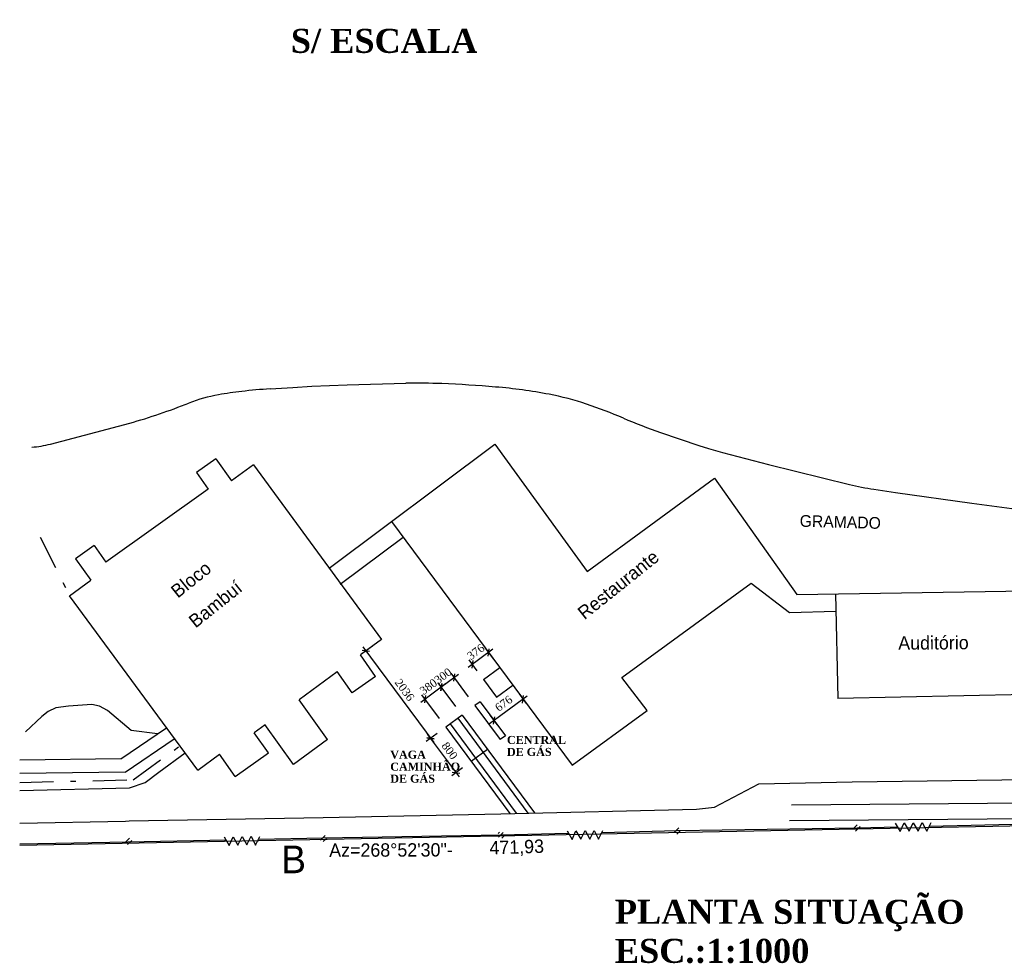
# Model space of a CAD drawing. Header units: millimetres. Extents: x 4 to 3534, y 14 to 98.
# Tile 157 of 161: x 85 to 103, y 47 to 64. Entities that reach past the tile are written whole.
import ezdxf

# ---------------------------------------------------------------- set-up
doc = ezdxf.new("R2010")
doc.units = ezdxf.units.MM
doc.header["$MEASUREMENT"] = 0
doc.linetypes.add('DASHDOT', pattern=[25.4, 12.7, -6.35, 0, -6.35])
for name, color, linetype in [('ALAMGRADE', 2, 'DASHDOT'), ('AZDIST', 7, 'Continuous'), ('CARIMBO', 5, 'Continuous'), ('CONST', 2, 'Continuous'), ('GERAL', 7, 'Continuous'), ('LIMITE', 5, 'Continuous'), ('MFIO', 3, 'Continuous'), ('POSTSIMBOL', 7, 'Continuous'), ('REDEELE', 6, 'Continuous')]:
    doc.layers.add(name, color=color, linetype=linetype)
doc.layers.add('Cotas', color=7, linetype='Continuous', lineweight=5)
doc.layers.add('Textos', color=7, linetype='Continuous', lineweight=5)
doc.styles.add('StylusBT', font='stylu.ttf')
doc.styles.add('TimesNewRoman', font='times.ttf')
doc.styles.add('TimesNewRomanN', font='timesbd.ttf')
doc.styles.add('txt', font='txt')
doc.dimstyles.new('UM_1000.000000', dxfattribs={"dimtxt": 0.18, "dimasz": 0.1, "dimexe": 0.1, "dimexo": 0.2, "dimgap": 0, "dimtad": 1, "dimtih": 1, "dimtoh": 1, "dimdec": 1, "dimlfac": 1000, "dimzin": 0, "dimdsep": 46, "dimtxsty": 'Standard', "dimblk": 'CLOSED', "dimblk1": 'CLOSED', "dimblk2": 'CLOSED', "dimcen": 0.09, "dimdle": 0.1, "dimadec": 1, "dimazin": 2, "dimtfac": 1, "dimtdec": 4, "dimtofl": 0, "dimtmove": 0, "dimatfit": 3, "dimldrblk": 'CLOSED', "dimfxl": 0, "dimtolj": 1, "dimarcsym": 0})

# ---------------------------------------------------------------- blocks, each defined once
blk = doc.blocks.new('_OBLIQUE')
at = {"color": 0, "linetype": 'ByBlock', "lineweight": -2}
blk.add_line((-0.5, -0.5), (0.5, 0.5), dxfattribs=at)
blk = doc.blocks.new('*D52')
at = {"layer": 'Cotas', "color": 0, "lineweight": -2}
for p, q in [((91.441, 52.468), (91.237, 52.317)), ((91.258, 52.457), (92.588, 50.66)), ((92.653, 50.832), (92.448, 50.681))]:
    blk.add_line(p, q, dxfattribs=at)
at = {"layer": 'Defpoints', "color": 0}
for p in [(91.602, 52.587), (92.813, 50.951), (92.529, 50.74)]:
    blk.add_point(p, dxfattribs=at)
at = {"layer": 'Cotas', "color": 0, "lineweight": -2, "xscale": 0.1, "yscale": 0.1, "zscale": 0.1}
for p, rotation in [((91.317, 52.376), 126.5314246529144), ((92.529, 50.74), 306.5314246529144)]:
    blk.add_blockref('_OBLIQUE', p, dxfattribs=dict(at, rotation=rotation))
at = {"layer": 'Cotas', "color": 7, "insert": (92.043, 51.648), "char_height": 0.15, "attachment_point": 5, "rotation": 306.5314, "style": 'TimesNewRoman'}
blk.add_mtext('\\A1;2036', dxfattribs=at)
blk = doc.blocks.new('*D53')
at = {"layer": 'Cotas', "color": 0, "lineweight": -2}
for p, q in [((92.653, 50.832), (92.448, 50.681)), ((92.469, 50.821), (93.065, 50.017)), ((93.129, 50.189), (92.925, 50.038))]:
    blk.add_line(p, q, dxfattribs=at)
at = {"layer": 'Defpoints', "color": 0}
for p in [(92.813, 50.951), (93.29, 50.308), (93.005, 50.098)]:
    blk.add_point(p, dxfattribs=at)
at = {"layer": 'Cotas', "color": 0, "lineweight": -2, "xscale": 0.1, "yscale": 0.1, "zscale": 0.1}
for p, rotation in [((92.529, 50.74), 126.5314246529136), ((93.005, 50.098), 306.5314246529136)]:
    blk.add_blockref('_OBLIQUE', p, dxfattribs=dict(at, rotation=rotation))
at = {"layer": 'Cotas', "color": 7, "insert": (92.887, 50.508), "char_height": 0.15, "attachment_point": 5, "rotation": 306.5314, "style": 'TimesNewRoman'}
blk.add_mtext('\\A1;800', dxfattribs=at)
blk = doc.blocks.new('*D54')
at = {"layer": 'Cotas', "color": 0, "lineweight": -2}
for p, q in [((93.053, 51.938), (92.651, 51.64)), ((93.241, 51.517), (92.913, 51.959)), ((93, 51.338), (92.672, 51.78))]:
    blk.add_line(p, q, dxfattribs=at)
at = {"layer": 'Defpoints', "color": 0}
for p in [(92.732, 51.7), (93.36, 51.356), (93.119, 51.177)]:
    blk.add_point(p, dxfattribs=at)
at = {"layer": 'Cotas', "color": 0, "lineweight": -2, "xscale": 0.1, "yscale": 0.1, "zscale": 0.1}
for p, rotation in [((92.973, 51.879), 36.53142465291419), ((92.732, 51.7), 216.5314246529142)]:
    blk.add_blockref('_OBLIQUE', p, dxfattribs=dict(at, rotation=rotation))
at = {"layer": 'Cotas', "color": 7, "insert": (92.763, 51.91), "char_height": 0.15, "attachment_point": 5, "rotation": 36.5314, "style": 'TimesNewRoman'}
blk.add_mtext('\\A1;300', dxfattribs=at)
blk = doc.blocks.new('*D55')
at = {"layer": 'Cotas', "color": 0, "lineweight": -2}
for p, q in [((92.812, 51.759), (92.346, 51.414)), ((93, 51.338), (92.672, 51.78)), ((92.694, 51.112), (92.367, 51.554))]:
    blk.add_line(p, q, dxfattribs=at)
at = {"layer": 'Defpoints', "color": 0}
for p in [(92.426, 51.474), (93.119, 51.177), (92.813, 50.951)]:
    blk.add_point(p, dxfattribs=at)
at = {"layer": 'Cotas', "color": 0, "lineweight": -2, "xscale": 0.1, "yscale": 0.1, "zscale": 0.1}
for p, rotation in [((92.732, 51.7), 36.53142465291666), ((92.426, 51.474), 216.5314246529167)]:
    blk.add_blockref('_OBLIQUE', p, dxfattribs=dict(at, rotation=rotation))
at = {"layer": 'Cotas', "color": 7, "insert": (92.49, 51.707), "char_height": 0.15, "attachment_point": 5, "rotation": 36.5314, "style": 'TimesNewRoman'}
blk.add_mtext('\\A1;380', dxfattribs=at)
blk = doc.blocks.new('*D56')
at = {"layer": 'Cotas', "color": 0, "lineweight": -2}
for p, q in [((93.698, 52.409), (93.233, 52.069)), ((93.707, 52.227), (93.558, 52.431)), ((93.404, 52.005), (93.254, 52.209))]:
    blk.add_line(p, q, dxfattribs=at)
at = {"layer": 'Defpoints', "color": 0}
for p in [(93.313, 52.128), (93.825, 52.065), (93.522, 51.843)]:
    blk.add_point(p, dxfattribs=at)
at = {"layer": 'Cotas', "color": 0, "lineweight": -2, "xscale": 0.1, "yscale": 0.1, "zscale": 0.1}
for p, rotation in [((93.617, 52.35), 36.17243048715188), ((93.313, 52.128), 216.1724304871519)]:
    blk.add_blockref('_OBLIQUE', p, dxfattribs=dict(at, rotation=rotation))
at = {"layer": 'Cotas', "color": 7, "insert": (93.377, 52.36), "char_height": 0.15, "attachment_point": 5, "rotation": 36.1724, "style": 'TimesNewRoman'}
blk.add_mtext('\\A1;376', dxfattribs=at)
blk = doc.blocks.new('*D57')
at = {"layer": 'Cotas', "color": 0, "lineweight": -2}
for p, q in [((94.342, 51.531), (93.635, 51.014)), ((94.189, 51.572), (94.321, 51.392)), ((93.643, 51.173), (93.775, 50.993))]:
    blk.add_line(p, q, dxfattribs=at)
at = {"layer": 'Defpoints', "color": 0}
for p in [(94.071, 51.734), (93.525, 51.335), (93.716, 51.073)]:
    blk.add_point(p, dxfattribs=at)
at = {"layer": 'Cotas', "color": 0, "lineweight": -2, "xscale": 0.1, "yscale": 0.1, "zscale": 0.1}
for p, rotation in [((94.262, 51.472), 36.17243048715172), ((93.716, 51.073), 216.1724304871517)]:
    blk.add_blockref('_OBLIQUE', p, dxfattribs=dict(at, rotation=rotation))
at = {"layer": 'Cotas', "color": 7, "insert": (93.9, 51.394), "char_height": 0.15, "attachment_point": 5, "rotation": 36.1724, "style": 'TimesNewRoman'}
blk.add_mtext('\\A1;676', dxfattribs=at)

msp = doc.modelspace()

# ---------------------------------------------------------------- hatches: boundary and pattern name
at = {"layer": 'POSTSIMBOL', "linetype": 'Continuous'}
h = msp.add_hatch(dxfattribs=at)
h.set_pattern_fill('ANSI31', color=5, scale=0.464508, style=0)
h.paths.add_polyline_path([(97.21513, 49.00726), (97.21489, 49.01276), (97.21417, 49.01822), (97.21298, 49.02359), (97.21133, 49.02884), (97.20922, 49.03393), (97.20668, 49.03881), (97.20372, 49.04345), (97.20037, 49.04782), (97.19665, 49.05188), (97.19259, 49.0556), (97.18822, 49.05895), (97.18358, 49.06191), (97.1787, 49.06445), (97.17361, 49.06656), (97.16836, 49.06821), (97.16299, 49.0694), (97.15753, 49.07012), (97.15203, 49.07036), (97.14653, 49.07012), (97.14107, 49.0694), (97.1357, 49.06821), (97.13045, 49.06656), (97.12536, 49.06445), (97.12048, 49.06191), (97.11584, 49.05895), (97.11147, 49.0556), (97.10741, 49.05188), (97.10369, 49.04782), (97.10034, 49.04346), (97.09738, 49.03881), (97.09484, 49.03393), (97.09273, 49.02884), (97.09108, 49.02359), (97.08989, 49.01822), (97.08917, 49.01276), (97.08893, 49.00726), (97.08893, 49.00726), (97.08917, 49.00176), (97.08989, 48.9963), (97.09108, 48.99093), (97.09273, 48.98568), (97.09484, 48.98059), (97.09738, 48.97571), (97.10034, 48.97107), (97.10369, 48.9667), (97.10741, 48.96264), (97.11147, 48.95892), (97.11583, 48.95557), (97.12048, 48.95261), (97.12536, 48.95007), (97.13045, 48.94796), (97.1357, 48.94631), (97.14107, 48.94511), (97.14653, 48.9444), (97.15203, 48.94416), (97.15753, 48.9444), (97.16299, 48.94511), (97.16836, 48.94631), (97.17361, 48.94796), (97.1787, 48.95007), (97.18358, 48.95261), (97.18822, 48.95557), (97.19259, 48.95892), (97.19665, 48.96264), (97.20037, 48.9667), (97.20372, 48.97106), (97.20668, 48.97571), (97.20922, 48.98059), (97.21133, 48.98568), (97.21298, 48.99093), (97.21417, 48.9963), (97.21489, 49.00176), (97.21513, 49.00726)])
h = msp.add_hatch(dxfattribs=at)
h.set_pattern_fill('ANSI31', color=5, scale=0.464508, style=0)
h.paths.add_polyline_path([(100.58827, 49.05633), (100.58803, 49.06183), (100.58731, 49.06729), (100.58612, 49.07266), (100.58446, 49.07791), (100.58236, 49.083), (100.57982, 49.08788), (100.57686, 49.09252), (100.57351, 49.09689), (100.56979, 49.10095), (100.56573, 49.10467), (100.56136, 49.10802), (100.55672, 49.11098), (100.55184, 49.11352), (100.54675, 49.11563), (100.5415, 49.11728), (100.53613, 49.11847), (100.53067, 49.11919), (100.52517, 49.11943), (100.51967, 49.11919), (100.51421, 49.11847), (100.50884, 49.11728), (100.50359, 49.11563), (100.4985, 49.11352), (100.49362, 49.11098), (100.48897, 49.10802), (100.48461, 49.10467), (100.48055, 49.10095), (100.47683, 49.09689), (100.47348, 49.09252), (100.47052, 49.08788), (100.46798, 49.083), (100.46587, 49.07791), (100.46422, 49.07266), (100.46302, 49.06729), (100.4623, 49.06183), (100.46206, 49.05633), (100.46206, 49.05633), (100.4623, 49.05083), (100.46302, 49.04537), (100.46421, 49.04), (100.46587, 49.03475), (100.46798, 49.02966), (100.47052, 49.02478), (100.47348, 49.02013), (100.47683, 49.01577), (100.48055, 49.01171), (100.48461, 49.00799), (100.48897, 49.00464), (100.49362, 49.00168), (100.4985, 48.99914), (100.50358, 48.99703), (100.50883, 48.99538), (100.51421, 48.99418), (100.51967, 48.99347), (100.52517, 48.99323), (100.53067, 48.99347), (100.53612, 48.99418), (100.5415, 48.99538), (100.54675, 48.99703), (100.55184, 48.99914), (100.55672, 49.00168), (100.56136, 49.00464), (100.56573, 49.00799), (100.56979, 49.01171), (100.57351, 49.01577), (100.57686, 49.02013), (100.57982, 49.02478), (100.58236, 49.02966), (100.58446, 49.03475), (100.58612, 49.04), (100.58731, 49.04537), (100.58803, 49.05083), (100.58827, 49.05633)])
h = msp.add_hatch(dxfattribs=at)
h.set_pattern_fill('ANSI31', color=5, scale=0.464508, style=0)
h.paths.add_polyline_path([(90.58094, 48.86915), (90.5807, 48.87465), (90.57998, 48.88011), (90.57879, 48.88548), (90.57713, 48.89073), (90.57503, 48.89582), (90.57249, 48.9007), (90.56953, 48.90535), (90.56618, 48.90971), (90.56246, 48.91377), (90.5584, 48.91749), (90.55403, 48.92084), (90.54939, 48.9238), (90.54451, 48.92634), (90.53942, 48.92845), (90.53417, 48.93011), (90.5288, 48.9313), (90.52334, 48.93202), (90.51784, 48.93226), (90.51234, 48.93202), (90.50688, 48.9313), (90.50151, 48.93011), (90.49626, 48.92845), (90.49117, 48.92634), (90.48629, 48.9238), (90.48164, 48.92084), (90.47728, 48.91749), (90.47322, 48.91377), (90.4695, 48.90971), (90.46615, 48.90535), (90.46319, 48.9007), (90.46065, 48.89582), (90.45854, 48.89074), (90.45688, 48.88549), (90.45569, 48.88011), (90.45497, 48.87465), (90.45473, 48.86915), (90.45473, 48.86915), (90.45497, 48.86365), (90.45569, 48.85819), (90.45688, 48.85282), (90.45854, 48.84757), (90.46065, 48.84248), (90.46319, 48.8376), (90.46615, 48.83296), (90.4695, 48.82859), (90.47322, 48.82453), (90.47727, 48.82081), (90.48164, 48.81746), (90.48629, 48.8145), (90.49117, 48.81196), (90.49625, 48.80985), (90.5015, 48.8082), (90.50688, 48.80701), (90.51234, 48.80629), (90.51784, 48.80605), (90.52334, 48.80629), (90.52879, 48.80701), (90.53417, 48.8082), (90.53942, 48.80985), (90.5445, 48.81196), (90.54939, 48.8145), (90.55403, 48.81746), (90.5584, 48.82081), (90.56246, 48.82453), (90.56618, 48.82859), (90.56953, 48.83296), (90.57249, 48.8376), (90.57503, 48.84248), (90.57713, 48.84757), (90.57879, 48.85282), (90.57998, 48.85819), (90.5807, 48.86365), (90.58094, 48.86915)])
h = msp.add_hatch(dxfattribs=at)
h.set_pattern_fill('ANSI31', color=5, scale=0.464508, style=0)
h.paths.add_polyline_path([(93.91314, 48.92962), (93.9129, 48.93512), (93.91218, 48.94058), (93.91099, 48.94595), (93.90933, 48.9512), (93.90723, 48.95629), (93.90468, 48.96117), (93.90173, 48.96582), (93.89838, 48.97018), (93.89466, 48.97424), (93.8906, 48.97796), (93.88623, 48.98131), (93.88159, 48.98427), (93.8767, 48.98681), (93.87162, 48.98892), (93.86637, 48.99058), (93.86099, 48.99177), (93.85554, 48.99249), (93.85004, 48.99273), (93.84454, 48.99249), (93.83908, 48.99177), (93.8337, 48.99058), (93.82845, 48.98892), (93.82337, 48.98681), (93.81849, 48.98427), (93.81384, 48.98131), (93.80947, 48.97796), (93.80542, 48.97424), (93.8017, 48.97019), (93.79835, 48.96582), (93.79539, 48.96118), (93.79285, 48.95629), (93.79074, 48.95121), (93.78908, 48.94596), (93.78789, 48.94058), (93.78717, 48.93512), (93.78693, 48.92962), (93.78693, 48.92962), (93.78717, 48.92412), (93.78789, 48.91866), (93.78908, 48.91329), (93.79074, 48.90804), (93.79284, 48.90295), (93.79539, 48.89807), (93.79834, 48.89343), (93.8017, 48.88906), (93.80541, 48.885), (93.80947, 48.88128), (93.81384, 48.87793), (93.81848, 48.87497), (93.82337, 48.87243), (93.82845, 48.87032), (93.8337, 48.86867), (93.83908, 48.86748), (93.84454, 48.86676), (93.85003, 48.86652), (93.85553, 48.86676), (93.86099, 48.86748), (93.86637, 48.86867), (93.87162, 48.87032), (93.8767, 48.87243), (93.88159, 48.87497), (93.88623, 48.87793), (93.8906, 48.88128), (93.89466, 48.885), (93.89837, 48.88906), (93.90173, 48.89343), (93.90468, 48.89807), (93.90723, 48.90295), (93.90933, 48.90804), (93.91099, 48.91329), (93.91218, 48.91866), (93.9129, 48.92412), (93.91314, 48.92962)])
h = msp.add_hatch(dxfattribs=at)
h.set_pattern_fill('ANSI31', color=5, scale=0.464508, style=0)
h.paths.add_polyline_path([(86.93429, 48.80872), (86.93405, 48.81422), (86.93333, 48.81968), (86.93214, 48.82505), (86.93048, 48.8303), (86.92838, 48.83539), (86.92584, 48.84027), (86.92288, 48.84491), (86.91953, 48.84928), (86.91581, 48.85334), (86.91175, 48.85706), (86.90738, 48.86041), (86.90274, 48.86337), (86.89786, 48.86591), (86.89277, 48.86802), (86.88752, 48.86967), (86.88215, 48.87086), (86.87669, 48.87158), (86.87119, 48.87182), (86.86569, 48.87158), (86.86023, 48.87086), (86.85486, 48.86967), (86.8496, 48.86802), (86.84452, 48.86591), (86.83964, 48.86337), (86.83499, 48.86041), (86.83063, 48.85706), (86.82657, 48.85334), (86.82285, 48.84928), (86.8195, 48.84491), (86.81654, 48.84027), (86.814, 48.83539), (86.81189, 48.8303), (86.81023, 48.82505), (86.80904, 48.81968), (86.80832, 48.81422), (86.80808, 48.80872), (86.80808, 48.80872), (86.80832, 48.80322), (86.80904, 48.79776), (86.81023, 48.79239), (86.81189, 48.78714), (86.814, 48.78205), (86.81654, 48.77717), (86.8195, 48.77252), (86.82285, 48.76816), (86.82657, 48.7641), (86.83062, 48.76038), (86.83499, 48.75703), (86.83963, 48.75407), (86.84452, 48.75153), (86.8496, 48.74942), (86.85485, 48.74776), (86.86023, 48.74657), (86.86569, 48.74585), (86.87119, 48.74561), (86.87669, 48.74585), (86.88214, 48.74657), (86.88752, 48.74776), (86.89277, 48.74942), (86.89785, 48.75153), (86.90274, 48.75407), (86.90738, 48.75703), (86.91175, 48.76038), (86.91581, 48.7641), (86.91953, 48.76815), (86.92288, 48.77252), (86.92583, 48.77716), (86.92838, 48.78205), (86.93048, 48.78713), (86.93214, 48.79238), (86.93333, 48.79776), (86.93405, 48.80322), (86.93429, 48.80872)])

# ---------------------------------------------------------------- linework, layer by layer
at = {"color": 7}
for p, q in [((93.11882, 51.17746), (92.81348, 50.95126)), ((93.59503, 50.53464), (93.28969, 50.30844))]:
    msp.add_line(p, q, dxfattribs=at)
at = {"layer": 'ALAMGRADE', "color": 7, "ltscale": 0.05}
for p, q in [((85.21804, 54.50959), (85.76673, 53.40918)), ((86.95536, 49.96556), (87.84414, 50.60522)), ((84.83208, 49.91532), (86.95536, 49.96556))]:
    msp.add_line(p, q, dxfattribs=at)
at = {"layer": 'CONST', "color": 7}
for p, q in [((90.62776, 53.92926), (93.73263, 56.25295)), ((93.73263, 56.25295), (95.4613, 53.86809)), ((88.50687, 55.97516), (88.14444, 55.71696)), ((88.50687, 55.97516), (88.80133, 55.56184)), ((88.14444, 55.71696), (88.36493, 55.40746)), ((89.21023, 55.8624), (88.80133, 55.56184)), ((89.21023, 55.8624), (91.61213, 52.59472)), ((95.4613, 53.86809), (97.84917, 55.61422)), ((97.84917, 55.61422), (99.39328, 53.4333)), ((88.36493, 55.40746), (86.44852, 54.04217)), ((91.79635, 54.80383), (95.18082, 50.23522)), ((90.83569, 53.62988), (92.01519, 54.50842)), ((86.22803, 54.35167), (85.87782, 54.10216)), ((86.22803, 54.35167), (86.44852, 54.04217)), ((85.87782, 54.10216), (86.16366, 53.70094)), ((85.76673, 53.40918), (86.16366, 53.70094)), ((96.11424, 51.88328), (98.53364, 53.64756)), ((98.53364, 53.64756), (99.25257, 53.09644)), ((99.39328, 53.4333), (104.18121, 53.50942)), ((88.16863, 50.1415), (85.76673, 53.40918)), ((100.11346, 53.44475), (100.15718, 51.48756)), ((99.25257, 53.09644), (100.12065, 53.12288)), ((91.61213, 52.59472), (91.2152, 52.30296)), ((91.50104, 51.90174), (91.2152, 52.30296)), ((93.52155, 51.84338), (93.82508, 52.0653)), ((90.78247, 51.98488), (90.0693, 51.46067)), ((91.06368, 51.59015), (90.77784, 51.99137)), ((91.50104, 51.90174), (91.06368, 51.59015)), ((93.52155, 51.84338), (93.7671, 51.51191)), ((96.58714, 51.26345), (96.11424, 51.88328)), ((93.7671, 51.51191), (94.07063, 51.73384)), ((105.69128, 51.60054), (100.15718, 51.48756)), ((90.59737, 50.71944), (90.0693, 51.46067)), ((93.03847, 51.11794), (94.35477, 49.3411)), ((93.11882, 51.17746), (94.47721, 49.34382)), ((95.18082, 50.23522), (96.58714, 51.26345)), ((89.43189, 50.99214), (89.22721, 50.84168)), ((89.95996, 50.2509), (89.42507, 51.0017)), ((92.81348, 50.95126), (94.01195, 49.33348)), ((92.89383, 51.01079), (94.13439, 49.3362)), ((89.49179, 50.4703), (89.22721, 50.84168)), ((90.59737, 50.71944), (89.95996, 50.2509)), ((88.16863, 50.1415), (88.57753, 50.44206)), ((88.87199, 50.02874), (88.57753, 50.44206)), ((88.87199, 50.02874), (89.49179, 50.4703))]:
    msp.add_line(p, q, dxfattribs=at)
at = {"layer": 'CONST', "color": 5}
for p, q in [((93.45763, 51.42568), (93.35988, 51.35604)), ((93.35988, 51.35604), (93.8332, 50.71713)), ((93.45763, 51.42568), (93.93095, 50.78677)), ((93.93095, 50.78677), (93.8332, 50.71713))]:
    msp.add_line(p, q, dxfattribs=at)
at = {"layer": 'GERAL', "color": 7}
for p, q in [((86.72872, 50.35724), (87.58396, 50.93692)), ((86.80691, 50.10822), (87.72422, 50.72998)), ((86.72872, 50.35724), (84.83208, 50.33286)), ((86.80691, 50.10822), (84.83208, 50.08284))]:
    msp.add_line(p, q, dxfattribs=at)
at = {"layer": 'LIMITE', "color": 7}
msp.add_line((108.0056, 49.18722), (84.83208, 48.73212), dxfattribs=at)
at = {"layer": 'MFIO', "color": 7}
for p, q in [((90.96753, 57.36264), (92.06876, 57.39158)), ((89.52575, 57.28669), (89.95187, 57.31375)), ((89.95187, 57.31375), (90.30578, 57.33402)), ((90.30578, 57.33402), (90.96753, 57.36264)), ((85.4069, 56.25144), (86.89249, 56.64404)), ((96.83935, 56.47019), (97.55752, 56.22787)), ((97.55752, 56.22787), (97.73401, 56.17208)), ((97.73401, 56.17208), (97.99966, 56.09668)), ((97.99966, 56.09668), (98.86195, 55.86907)), ((98.86195, 55.86907), (100.37956, 55.49436)), ((100.83415, 55.40637), (101.23814, 55.34704)), ((101.23814, 55.34704), (102.67008, 55.14826)), ((102.67008, 55.14826), (103.91905, 54.97836)), ((85.51006, 51.3118), (85.36293, 51.24608)), ((85.746, 51.34625), (85.51006, 51.3118)), ((86.18276, 51.37488), (85.746, 51.34625)), ((86.32955, 51.34268), (86.18276, 51.37488)), ((86.47983, 51.2629), (86.32955, 51.34268)), ((85.24837, 51.14948), (84.94351, 50.86425)), ((85.36293, 51.24608), (85.24837, 51.14948)), ((86.91773, 50.88826), (86.47983, 51.2629)), ((87.41525, 50.82257), (86.91773, 50.88826)), ((84.83208, 49.76567), (86.88971, 49.81436)), ((97.84821, 49.45038), (98.68042, 49.88613)), ((98.68042, 49.88613), (100.42601, 49.92315)), ((100.42601, 49.92315), (103.84067, 49.97176)), ((97.51162, 49.41123), (97.84821, 49.45038)), ((107.95279, 49.55645), (99.29054, 49.49212)), ((86.88283, 49.19382), (90.51829, 49.2596)), ((90.51829, 49.2596), (93.84573, 49.32979)), ((93.84573, 49.32979), (97.51162, 49.41123)), ((113.64223, 49.30484), (99.25439, 49.198)), ((84.83208, 49.15008), (86.81135, 49.19149)), ((86.81135, 49.19149), (86.88283, 49.19382))]:
    msp.add_line(p, q, dxfattribs=at)
msp.add_lwpolyline([(86.88971, 49.81436), (87.18236, 49.9126), (87.44105, 50.10831), (87.92925, 50.46717)], dxfattribs=at)
for centre, radius, start, end in [((92.28462, 46.55279), 10.84093, 87.581313, 91.140927), ((91.71636, 33.09939), 24.30634, 85.204266, 87.581312), ((89.84122, 49.87307), 7.41396, 96.581797, 99.980815), ((90.25628, 46.27552), 11.03538, 93.7957, 96.581635), ((92.92042, 47.451), 9.9043, 79.351768, 85.204294), ((93.80772, 52.17016), 5.10245, 71.194595, 79.351911), ((83.62982, 68.13813), 11.94819, 285.846927, 291.470925), ((89.05366, 54.34839), 2.86988, 99.981005, 111.470885), ((92.20511, 47.46392), 10.07408, 67.000484, 71.194709), ((100.18605, 66.26629), 10.352, 247.000503, 251.138005), ((84.8718, 58.43659), 2.24971, 274.712532, 283.759912), ((101.72724, 61.23857), 5.90019, 256.79629, 261.293835)]:
    msp.add_arc(centre, radius, start, end, dxfattribs=at)
at = {"layer": 'REDEELE', "color": 7}
for p, q in [((101.28222, 49.07387), (100.52114, 49.05526)), ((103.85475, 49.13676), (101.86808, 49.08819)), ((93.84601, 48.92856), (90.51381, 48.86809)), ((95.11566, 48.95841), (93.84601, 48.92856)), ((97.148, 49.00619), (95.73593, 48.97299)), ((100.52114, 49.05526), (97.148, 49.00619)), ((86.85852, 48.79546), (84.83208, 48.75648)), ((88.69991, 48.83205), (86.85852, 48.79546)), ((90.51381, 48.86809), (89.30318, 48.84403))]:
    msp.add_line(p, q, dxfattribs=at)
for points in [[(101.23628, 49.15433), (101.32782, 48.99399), (101.40208, 49.15582), (101.49347, 49.00129), (101.57363, 49.16037), (101.66218, 49.00286), (101.74226, 49.16485), (101.82516, 49.00137), (101.90524, 49.16336)], [(88.66392, 48.89509), (88.75546, 48.73475), (88.82973, 48.89658), (88.92112, 48.74205), (89.00127, 48.90113), (89.08983, 48.74362), (89.16991, 48.9056), (89.2528, 48.74213), (89.33288, 48.90411)], [(95.0881, 49.00669), (95.17964, 48.84636), (95.2539, 49.00818), (95.34529, 48.85366), (95.42545, 49.01273), (95.514, 48.85523), (95.59408, 49.01721), (95.67698, 48.85374), (95.75706, 49.01572)]]:
    msp.add_lwpolyline(points, dxfattribs=at)

# ---------------------------------------------------------------- texts
at = {"color": 3, "char_height": 0.45, "width": 12.0075618, "attachment_point": 7, "line_spacing_factor": 0.798, "style": 'TimesNewRomanN'}
for s, insert in [('S/ ESCALA', (89.91224, 63.57273)), ('ESC.:1:1000', (95.98199, 46.52566))]:
    msp.add_mtext(s, dxfattribs=dict(at, insert=insert))
at = {"color": 5, "insert": (95.98199, 47.12504), "char_height": 0.45, "width": 52.2703182, "attachment_point": 7, "line_spacing_factor": 0.798, "style": 'TimesNewRomanN'}
msp.add_mtext('PLANTA SITUAÇÃO', dxfattribs=at)
at = {"layer": 'AZDIST', "color": 7, "char_height": 0.25, "attachment_point": 7, "line_spacing_factor": 0.9, "style": 'StylusBT'}
for s, insert, width, rotation in [('471,93', (93.63807, 48.51824), 2.4394385, 1.913679), ('Az=268%%d52\'30"- ', (90.63104, 48.51728), 5.6300288, 0.194806)]:
    msp.add_mtext(s, dxfattribs=dict(at, insert=insert, width=width, rotation=rotation))
at = {"layer": 'CARIMBO', "color": 7, "insert": (89.73322, 48.73281), "char_height": 0.5187, "width": 0.948829, "attachment_point": 1, "line_spacing_factor": 0.9, "style": 'StylusBT'}
msp.add_mtext('B', dxfattribs=at)
at = {"layer": 'Textos', "color": 7, "attachment_point": 7, "line_spacing_factor": 0.9, "style": 'txt'}
for s, insert, char_height, width, rotation in [('GRAMADO', (99.44295, 54.70195), 0.22, 2.9333334, 358.40229), ('Restaurante', (95.41555, 52.94888), 0.25, 5.3333334, 38.69184), ('Bloco', (87.79575, 53.35298), 0.25, 2.0833334, 38.69184), ('Bambuí', (88.12895, 52.79258), 0.25, 2.6666667, 38.69184), ('Auditório', (101.29199, 52.39738), 0.25, 3.6666667, 0.372423)]:
    msp.add_mtext(s, dxfattribs=dict(at, insert=insert, char_height=char_height, width=width, rotation=rotation))
at = {"layer": 'Textos', "char_height": 0.15, "width": 1.3406457, "attachment_point": 7, "rotation": 0.057296, "line_spacing_factor": 0.9, "style": 'TimesNewRomanN'}
for s, insert in [('CENTRAL DE GÁS', (93.96043, 50.4088)), ('VAGA CAMINHÃO DE GÁS', (91.77483, 49.90798))]:
    msp.add_mtext(s, dxfattribs=dict(at, insert=insert))

# ---------------------------------------------------------------- dimensions: what is measured, and where the dimension line sits
at = {"layer": 'Cotas', "color": 1}
dim = msp.add_linear_dim(base=(92.52883, 50.74039), p1=(91.60168, 52.58704), p2=(92.81348, 50.95126), angle=306.531425, text='2036', dimstyle='UM_1000.000000', override={"dimtxt": 0.15, "dimasz": 0.1, "dimexe": 0.1, "dimexo": 0.2, "dimtad": 1, "dimtih": 0, "dimtoh": 0, "dimdec": 1, "dimlfac": 1000, "dimzin": 8, "dimtxsty": 'TimesNewRoman', "dimblk": 'OBLIQUE', "dimblk1": 'OBLIQUE', "dimblk2": 'OBLIQUE', "dimsah": 1, "dimdle": 0.1, "dimse1": 0, "dimse2": 0, "dimclrt": 7, "dimadec": 1, "dimazin": 3, "dimtmove": 2, "dimldrblk": 'OBLIQUE'}, dxfattribs=at)
dim.commit()
dim.dimension.update_dxf_attribs({"geometry": '*D52', "text_midpoint": (92.04346, 51.64757), "dimtype": 161, "text_rotation": -53.468575})
for base, p1, p2, angle, picture, middle, turn in [((93.31328, 52.12824), (93.82508, 52.0653), (93.52155, 51.84338), 216.17243, '*D56', (93.37651, 52.36029), 36.17243), ((92.73176, 51.69995), (93.35988, 51.35604), (93.11882, 51.17746), 216.531425, '*D54', (92.763, 51.90977), 36.531425), ((92.42642, 51.47375), (93.11882, 51.17746), (92.81348, 50.95126), 216.531425, '*D55', (92.4898, 51.70738), 36.531425), ((93.71603, 51.07347), (94.07063, 51.73384), (93.52493, 51.33484), 216.17243, '*D57', (93.90035, 51.39405), 36.17243), ((93.00504, 50.09757), (92.81348, 50.95126), (93.28969, 50.30844), 306.531425, '*D53', (92.88747, 50.50827), -53.468575)]:
    dim = msp.add_linear_dim(base=base, p1=p1, p2=p2, angle=angle, dimstyle='UM_1000.000000', override={"dimtxt": 0.15, "dimasz": 0.1, "dimexe": 0.1, "dimexo": 0.2, "dimtad": 1, "dimtih": 0, "dimtoh": 0, "dimdec": 1, "dimlfac": 1000, "dimzin": 8, "dimtxsty": 'TimesNewRoman', "dimblk": 'OBLIQUE', "dimblk1": 'OBLIQUE', "dimblk2": 'OBLIQUE', "dimsah": 1, "dimdle": 0.1, "dimse1": 0, "dimse2": 0, "dimclrt": 7, "dimadec": 1, "dimazin": 3, "dimtmove": 2, "dimldrblk": 'OBLIQUE'}, dxfattribs=at)
    dim.commit()
    dim.dimension.update_dxf_attribs({"geometry": picture, "text_midpoint": middle, "dimtype": 161, "text_rotation": turn})

doc.saveas('drawing.dxf')
